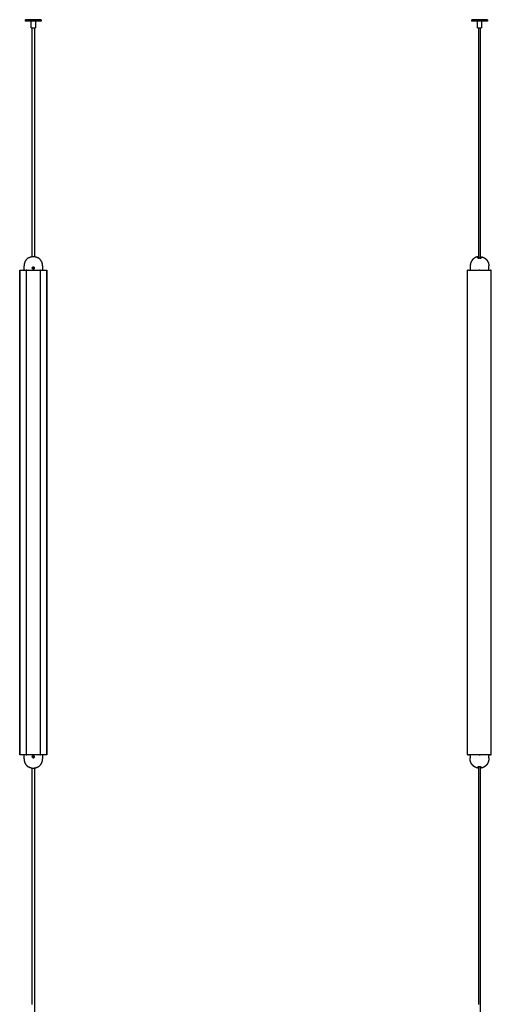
# Model space of a CAD drawing. Header units: millimetres. Extents: x -4000 to -3413, y 397 to 4250.
# Tile 5 of 8: x -4000 to -3416, y 1780 to 2999. Entities that reach past the tile are written whole.
import ezdxf

# ---------------------------------------------------------------- set-up
doc = ezdxf.new("R2010")
doc.units = ezdxf.units.MM
doc.layers.add('Make2D$Visible$Curvas', color=7, linetype='Continuous')

msp = doc.modelspace()

# ---------------------------------------------------------------- linework, layer by layer
at = {"layer": 'Make2D$Visible$Curvas', "color": 7, "lineweight": -3}
for points, weights, degree, knots in [([(-3973.1, 2998.8), (-3973.1, 2998.8), (-3982.8, 2998.8), (-3992.6, 2998.8), (-3992.6, 2998.8)], [1, 0.707106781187, 1, 0.707106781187, 1], 2, [-61.261057, -61.261057, -61.261057, -45.945793, -45.945793, -30.630528, -30.630528, -30.630528]), ([(-3973.1, 2996.8), (-3973.1, 2996.8), (-3982.8, 2996.8), (-3992.6, 2996.8), (-3992.6, 2996.8)], [1, 0.707106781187, 1, 0.707106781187, 1], 2, [-61.261057, -61.261057, -61.261057, -45.945793, -45.945793, -30.630528, -30.630528, -30.630528]), ([(-3985.3, 2988.8), (-3985.3, 2988.8), (-3982.8, 2988.8), (-3980.3, 2988.8), (-3980.3, 2988.8)], [1, 0.707106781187, 1, 0.707106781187, 1], 2, [0, 0, 0, 3.926991, 3.926991, 7.853982, 7.853982, 7.853982]), ([(-3433.1, 2705.3), (-3434.2, 2705.1), (-3435.1, 2704.7), (-3437.3, 2703.9), (-3439, 2702.2), (-3440.7, 2700.5), (-3441.6, 2698.3), (-3442.4, 2696.2), (-3442.4, 2694)], [0.931934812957, 0.907122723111, 0.890165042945, 0.853553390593, 0.853553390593, 0.853553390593, 0.890165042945, 0.926776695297, 1], 2, [2.355097, 2.355097, 2.355097, 4.387102, 4.387102, 9.150558, 9.150558, 13.914014, 13.914014, 18.301116, 18.301116, 18.301116]), ([(-3428.6, 2705.3), (-3427.6, 2705.1), (-3426.7, 2704.7), (-3424.4, 2703.9), (-3422.8, 2702.2), (-3421.1, 2700.5), (-3420.2, 2698.3), (-3419.4, 2696.2), (-3419.4, 2694)], [0.931934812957, 0.907122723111, 0.890165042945, 0.853553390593, 0.853553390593, 0.853553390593, 0.890165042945, 0.926776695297, 1], 2, [2.355097, 2.355097, 2.355097, 4.387102, 4.387102, 9.150558, 9.150558, 13.914014, 13.914014, 18.301116, 18.301116, 18.301116]), ([(-3990.7, 2688.8), (-3991, 2688.8), (-3991.2, 2688.8), (-3991.5, 2688.8), (-3991.5, 2688.8)], [1, 0.866025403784, 1, 0.866025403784, 1], 2, [0, 0, 0, 0.523599, 0.523599, 1.047198, 1.047198, 1.047198]), ([(-3974.1, 2688.8), (-3974.1, 2688.8), (-3974.4, 2688.8), (-3974.6, 2688.8), (-3974.9, 2688.8)], [1, 0.866025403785, 1, 0.866025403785, 1], 2, [0, 0, 0, 0.523599, 0.523599, 1.047198, 1.047198, 1.047198]), ([(-3430.6, 2688.8), (-3430.7, 2688.8), (-3431, 2688.8), (-3431.3, 2688.8), (-3431.4, 2688.8)], [1, 0.866025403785, 1, 0.866025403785, 1], 2, [0, 0, 0, 0.523599, 0.523599, 1.047198, 1.047198, 1.047198]), ([(-3991.5, 2088.8), (-3991.5, 2088.8), (-3991.2, 2088.8), (-3991, 2088.8), (-3990.7, 2088.8)], [1, 0.866025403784, 1, 0.866025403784, 1], 2, [0, 0, 0, 0.523599, 0.523599, 1.047198, 1.047198, 1.047198]), ([(-3974.9, 2088.8), (-3974.6, 2088.8), (-3974.4, 2088.8), (-3974.1, 2088.8), (-3974.1, 2088.8)], [1, 0.866025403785, 1, 0.866025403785, 1], 2, [0, 0, 0, 0.523599, 0.523599, 1.047198, 1.047198, 1.047198]), ([(-3419.5, 2088.8), (-3419.5, 2088.7), (-3431, 2088.7), (-3442.5, 2088.7), (-3442.5, 2088.8)], [0.999982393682, 0.70711558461, 1, 0.707106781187, 1], 2, [0.000543, 0.000543, 0.000543, 18.064158, 18.064158, 36.128316, 36.128316, 36.128316]), ([(-3431.4, 2088.8), (-3431.3, 2088.8), (-3431, 2088.8), (-3430.7, 2088.8), (-3430.6, 2088.8)], [1, 0.866025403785, 1, 0.866025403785, 1], 2, [0, 0, 0, 0.523599, 0.523599, 1.047198, 1.047198, 1.047198]), ([(-3433.2, 2072.3), (-3433.9, 2072.4), (-3434.6, 2072.6), (-3435.2, 2072.8), (-3436.7, 2073.4), (-3438, 2074.3), (-3439.1, 2075.4), (-3440.2, 2076.5), (-3441.1, 2077.8), (-3441.7, 2079.3), (-3442.2, 2080.6), (-3442.4, 2081.9), (-3442.5, 2083.2), (-3442.5, 2083.3), (-3442.5, 2083.4), (-3442.5, 2083.5)], [0.930438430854, 0.913923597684, 0.900022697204, 0.888735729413, 0.864367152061, 0.852182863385, 0.852182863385, 0.852182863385, 0.864367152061, 0.888735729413, 0.911073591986, 0.943649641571, 0.986463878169, 0.986463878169, 0.986463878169, 0.986463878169], 3, [2.340946, 2.340946, 2.340946, 2.340946, 4.360741, 4.360741, 4.360741, 9.090509, 9.090509, 9.090509, 13.820276, 13.820276, 13.820276, 17.834534, 17.834534, 17.834534, 18.175398, 18.175398, 18.175398, 18.175398]), ([(-3429.8, 2073.9), (-3430.2, 2073.9), (-3430.9, 2073.9), (-3432.3, 2073.9), (-3432.3, 2073.9)], [0.856555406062, 0.832585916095, 1, 0.707106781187, 1], 2, [0.942128, 0.942128, 0.942128, 2.199115, 2.199115, 4.39823, 4.39823, 4.39823]), ([(-3419.5, 2083.5), (-3419.5, 2083.4), (-3419.5, 2083.3), (-3419.5, 2083.2), (-3419.5, 2081.9), (-3419.8, 2080.6), (-3420.3, 2079.3), (-3420.9, 2077.8), (-3421.7, 2076.5), (-3422.9, 2075.4), (-3424, 2074.3), (-3425.3, 2073.4), (-3426.8, 2072.8), (-3427.4, 2072.6), (-3428.1, 2072.4), (-3428.7, 2072.3)], [0.986463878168, 0.986463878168, 0.986463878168, 0.986463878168, 0.94364964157, 0.911073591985, 0.888735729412, 0.86436715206, 0.852182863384, 0.852182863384, 0.852182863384, 0.86436715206, 0.888735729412, 0.900022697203, 0.913923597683, 0.930438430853], 3, [-0.340865, -0.340865, -0.340865, -0.340865, 0, 0, 0, 4.014257, 4.014257, 4.014257, 8.744025, 8.744025, 8.744025, 13.473793, 13.473793, 13.473793, 15.493588, 15.493588, 15.493588, 15.493588])]:
    msp.add_rational_spline(points, weights, degree=degree, knots=knots, dxfattribs=at)
for points, degree in [([(-3992.6, 2996.8), (-3992.6, 2998.8)], 1), ([(-3985.3, 2988.8), (-3985.3, 2996.8)], 1), ([(-3984.2, 2705.2), (-3984.2, 2988.8)], 1), ([(-3981.4, 2988.8), (-3981.4, 2705.2)], 1), ([(-3980.3, 2996.8), (-3980.3, 2988.8)], 1), ([(-3973.1, 2998.8), (-3973.1, 2996.8)], 1), ([(-3440.6, 2996.8), (-3440.6, 2998.8)], 1), ([(-3433.4, 2988.8), (-3433.4, 2996.8)], 1), ([(-3432.3, 2988.8), (-3432.3, 2893.7), (-3432.3, 2798.7), (-3432.3, 2703.6)], 3), ([(-3429.5, 2703.7), (-3429.5, 2798.7), (-3429.5, 2893.7), (-3429.5, 2988.8)], 3), ([(-3428.4, 2996.8), (-3428.4, 2988.8)], 1), ([(-3421.1, 2998.8), (-3421.1, 2996.8)], 1), ([(-3999.6, 2088.8), (-3999.6, 2688.8)], 1), ([(-3999.4, 2688.8), (-3999.4, 2088.8)], 1), ([(-3999.4, 2688.8), (-3999, 2688.8)], 1), ([(-3994.3, 2688.8), (-3994.3, 2694)], 1), ([(-3991.5, 2688.8), (-3991.5, 2088.8)], 1), ([(-3990.7, 2688.8), (-3990.3, 2688.8)], 1), ([(-3982.8, 2692.5), (-3983, 2692.5), (-3983.1, 2692.5), (-3983.3, 2692.4)], 3), ([(-3982.8, 2692.5), (-3983, 2692.5), (-3983.1, 2692.5), (-3983.3, 2692.4)], 3), ([(-3983.3, 2690.1), (-3983.2, 2690.1), (-3983, 2690), (-3982.9, 2690)], 3), ([(-3982.9, 2690), (-3982.9, 2690), (-3982.8, 2690), (-3982.8, 2690)], 3), ([(-3982.3, 2692.4), (-3982.5, 2692.5), (-3982.6, 2692.5), (-3982.8, 2692.5)], 3), ([(-3982.8, 2690), (-3982.7, 2690), (-3982.5, 2690.1), (-3982.4, 2690.1)], 3), ([(-3982.8, 2690), (-3982.6, 2690), (-3982.5, 2690.1), (-3982.3, 2690.1)], 3), ([(-3982.3, 2690.1), (-3982.2, 2690.2), (-3982, 2690.3), (-3981.9, 2690.4)], 3), ([(-3981.7, 2691.8), (-3981.7, 2691.9), (-3981.8, 2692.1), (-3981.9, 2692.2)], 3), ([(-3975.3, 2688.8), (-3974.9, 2688.8)], 1), ([(-3974.1, 2088.8), (-3974.1, 2688.8)], 1), ([(-3971.3, 2694), (-3971.3, 2688.8)], 1), ([(-3966.6, 2688.8), (-3966.2, 2688.8)], 1), ([(-3966.2, 2088.8), (-3966.2, 2688.8)], 1), ([(-3966, 2688.8), (-3966, 2088.8)], 1), ([(-3445.6, 2088.8), (-3445.6, 2688.8)], 1), ([(-3444.6, 2688.8), (-3445.1, 2688.8)], 1), ([(-3442.4, 2694), (-3442.4, 2692.5)], 1), ([(-3442.4, 2690), (-3442.4, 2688.8)], 1), ([(-3431.7, 2688.8), (-3431.4, 2688.8)], 1), ([(-3430.6, 2688.8), (-3430.3, 2688.8)], 1), ([(-3419.4, 2692.5), (-3419.4, 2694)], 1), ([(-3419.4, 2688.8), (-3419.4, 2690)], 1), ([(-3416.9, 2688.8), (-3417.3, 2688.8)], 1), ([(-3416.4, 2088.8), (-3416.4, 2688.8)], 1), ([(-3999, 2088.8), (-3999.4, 2088.8)], 1), ([(-3994.3, 2083.6), (-3994.3, 2088.8)], 1), ([(-3990.3, 2088.8), (-3990.7, 2088.8)], 1), ([(-3982.8, 2087.5), (-3983, 2087.5), (-3983.1, 2087.5), (-3983.3, 2087.4)], 3), ([(-3983.3, 2085.1), (-3983.1, 2085.1), (-3983, 2085), (-3982.8, 2085)], 3), ([(-3982.8, 2088.8), (-3982.8, 2088.8), (-3982.8, 2088.8), (-3982.8, 2088.8)], 3), ([(-3982.8, 2087.5), (-3982.8, 2087.5), (-3982.8, 2087.5), (-3982.8, 2087.5)], 3), ([(-3982.4, 2087.5), (-3982.5, 2087.5), (-3982.7, 2087.5), (-3982.8, 2087.5)], 3), ([(-3982.8, 2085), (-3982.7, 2085), (-3982.5, 2085.1), (-3982.3, 2085.1)], 3), ([(-3982.8, 2085), (-3982.8, 2085), (-3982.8, 2085), (-3982.8, 2085)], 3), ([(-3981.9, 2087.2), (-3982, 2087.3), (-3982.2, 2087.4), (-3982.3, 2087.4)], 3), ([(-3982.3, 2085.1), (-3982.2, 2085.2), (-3982.1, 2085.3), (-3981.9, 2085.4)], 3), ([(-3981.9, 2085.4), (-3981.8, 2085.5), (-3981.7, 2085.7), (-3981.7, 2085.8)], 3), ([(-3974.9, 2088.8), (-3975.3, 2088.8)], 1), ([(-3971.3, 2088.7), (-3971.3, 2083.5)], 1), ([(-3966.2, 2088.8), (-3966.6, 2088.8)], 1), ([(-3445.1, 2088.8), (-3444.6, 2088.8)], 1), ([(-3442.5, 2087.5), (-3442.5, 2088.8)], 1), ([(-3442.5, 2085), (-3442.5, 2085)], 1), ([(-3442.5, 2083.5), (-3442.5, 2085)], 1), ([(-3432.3, 2088.8), (-3432.3, 2088.8), (-3432.3, 2088.8), (-3432.3, 2088.7)], 3), ([(-3431.4, 2088.8), (-3431.7, 2088.8)], 1), ([(-3430.6, 2088.8), (-3430.3, 2088.8)], 1), ([(-3429.5, 2088.7), (-3429.5, 2088.8), (-3429.5, 2088.8), (-3429.5, 2088.8)], 3), ([(-3419.5, 2088.8), (-3419.5, 2087.5)], 1), ([(-3419.5, 2085), (-3419.5, 2085)], 1), ([(-3419.5, 2085), (-3419.5, 2083.5)], 1), ([(-3417.3, 2088.8), (-3416.9, 2088.8)], 1), ([(-3432.3, 2073.9), (-3432.3, 1975.9), (-3432.3, 1877.8), (-3432.3, 1779.7)], 3), ([(-3429.5, 1765.1), (-3429.5, 1868), (-3429.5, 1970.9), (-3429.5, 2073.9)], 3), ([(-3984.2, 1779.7), (-3984.2, 2072.3)], 1), ([(-3981.4, 2072.3), (-3981.4, 1766.7)], 1)]:
    msp.add_open_spline(points, degree=degree, dxfattribs=at)
for points, weights in [([(-3430.9, 2998.8), (-3440.6, 2998.8), (-3440.6, 2998.8)], [1, 0.707106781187, 1]), ([(-3430.9, 2996.8), (-3440.6, 2996.8), (-3440.6, 2996.8)], [1, 0.707106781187, 1]), ([(-3433.4, 2988.8), (-3433.4, 2988.8), (-3430.9, 2988.8)], [1, 0.707106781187, 1]), ([(-3421.1, 2998.8), (-3421.1, 2998.8), (-3430.9, 2998.8)], [1, 0.707106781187, 1]), ([(-3421.1, 2996.8), (-3421.1, 2996.8), (-3430.9, 2996.8)], [1, 0.707106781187, 1]), ([(-3430.9, 2988.8), (-3428.4, 2988.8), (-3428.4, 2988.8)], [1, 0.707106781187, 1]), ([(-3994.2, 2695.8), (-3994.3, 2694.9), (-3994.3, 2694)], [1, 0.997084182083, 1]), ([(-3989.3, 2703.6), (-3992.2, 2701.6), (-3993.5, 2698.3)], [1, 0.955771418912, 1]), ([(-3989.2, 2703.6), (-3989.3, 2703.6), (-3989.3, 2703.6)], [1, 0.999792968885, 1]), ([(-3978.2, 2704.3), (-3982.8, 2706.4), (-3987.4, 2704.3)], [1, 0.913792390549, 1]), ([(-3971.3, 2694), (-3971.3, 2700.1), (-3976.4, 2703.6)], [1, 0.883368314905, 1]), ([(-3976.4, 2703.6), (-3976.4, 2703.6), (-3976.4, 2703.6)], [1, 0.999792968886, 1]), ([(-3433.1, 2704.3), (-3433.1, 2705.3), (-3433.1, 2705.3)], [1, 0.978210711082, 1]), ([(-3430.9, 2703.6), (-3431.1, 2703.6), (-3431.3, 2703.6)], [1, 0.999792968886, 1]), ([(-3430.4, 2703.6), (-3430.7, 2703.6), (-3430.9, 2703.6)], [1, 0.999792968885, 1]), ([(-3428.6, 2704.3), (-3428.6, 2705.3), (-3428.6, 2705.3)], [1, 0.956896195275, 0.956896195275]), ([(-3999.4, 2688.8), (-3999.6, 2688.8), (-3999.6, 2688.8)], [1, 0.866025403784, 1]), ([(-3999, 2688.8), (-3991.5, 2688.8), (-3991.5, 2688.8)], [1, 0.866025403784, 1]), ([(-3994.3, 2694), (-3994.3, 2694), (-3994.3, 2694)], [1, 0.99999997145, 0.999999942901]), ([(-3990.3, 2688.8), (-3982.8, 2688.8), (-3975.3, 2688.8)], [1, 0.866025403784, 1]), ([(-3974.1, 2688.8), (-3974.1, 2688.8), (-3966.6, 2688.8)], [1, 0.866025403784, 1]), ([(-3966, 2688.8), (-3966, 2688.8), (-3966.2, 2688.8)], [1, 0.866025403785, 1]), ([(-3445.1, 2688.8), (-3445.6, 2688.8), (-3445.6, 2688.8)], [1, 0.707106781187, 1]), ([(-3444.6, 2688.8), (-3436, 2688.8), (-3431.7, 2688.8)], [1, 0.866025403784, 1]), ([(-3442.4, 2694), (-3442.4, 2694), (-3442.4, 2694)], [1, 0.99999990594, 0.999999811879]), ([(-3430.3, 2688.8), (-3426, 2688.8), (-3417.3, 2688.8)], [1, 0.866025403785, 1]), ([(-3419.4, 2694), (-3419.4, 2694), (-3419.4, 2694)], [0.999999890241, 0.999999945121, 1]), ([(-3416.4, 2688.8), (-3416.4, 2688.8), (-3416.9, 2688.8)], [1, 0.707106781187, 1]), ([(-3999.6, 2088.8), (-3999.6, 2088.8), (-3999.4, 2088.8)], [1, 0.866025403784, 1]), ([(-3991.5, 2088.8), (-3991.5, 2088.8), (-3999, 2088.8)], [1, 0.866025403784, 1]), ([(-3975.3, 2088.8), (-3982.8, 2088.8), (-3990.3, 2088.8)], [1, 0.866025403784, 1]), ([(-3982.8, 2088.8), (-3983.5, 2088.8), (-3984.2, 2088.8)], [1, 0.974821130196, 0.953971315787]), ([(-3971.3, 2088.7), (-3971.3, 2088.7), (-3982.8, 2088.8)], [1, 0.707106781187, 1]), ([(-3966.6, 2088.8), (-3974.1, 2088.8), (-3974.1, 2088.8)], [1, 0.866025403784, 1]), ([(-3966.2, 2088.8), (-3966, 2088.8), (-3966, 2088.8)], [1, 0.866025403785, 1]), ([(-3445.6, 2088.8), (-3445.6, 2088.8), (-3445.1, 2088.8)], [1, 0.707106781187, 1]), ([(-3431.7, 2088.8), (-3436, 2088.8), (-3444.6, 2088.8)], [1, 0.866025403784, 1]), ([(-3417.3, 2088.8), (-3426, 2088.8), (-3430.3, 2088.8)], [1, 0.866025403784, 1]), ([(-3416.9, 2088.8), (-3416.4, 2088.8), (-3416.4, 2088.8)], [1, 0.707106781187, 1]), ([(-3994.3, 2083.6), (-3994.3, 2082.7), (-3994.2, 2081.8)], [1, 0.997084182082, 1]), ([(-3993.5, 2079.3), (-3992.2, 2076), (-3989.3, 2074)], [1, 0.955771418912, 1]), ([(-3989.3, 2074), (-3989.3, 2074), (-3989.3, 2074)], [1, 0.999792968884, 1]), ([(-3987.4, 2073.2), (-3982.9, 2071.2), (-3978.3, 2073.2)], [1, 0.913792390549, 1]), ([(-3976.4, 2074), (-3971.4, 2077.4), (-3971.3, 2083.5)], [1, 0.883368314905, 1]), ([(-3976.4, 2074), (-3976.4, 2074), (-3976.4, 2074)], [1, 0.999792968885, 1]), ([(-3971.3, 2083.5), (-3971.3, 2083.5), (-3971.3, 2083.5)], [0.999999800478, 0.999999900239, 1]), ([(-3433.2, 2073.2), (-3433.2, 2073.2), (-3433.2, 2073.2)], [1, 0.999588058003, 0.999191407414]), ([(-3433.2, 2072.3), (-3433.2, 2072.3), (-3433.2, 2073.2)], [1, 0.978612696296, 1]), ([(-3431.4, 2074), (-3431.2, 2074), (-3431, 2074)], [1, 0.999792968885, 1]), ([(-3431, 2074), (-3430.8, 2074), (-3430.5, 2074)], [1, 0.999792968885, 1]), ([(-3428.7, 2073.2), (-3428.7, 2072.3), (-3428.7, 2072.3)], [1, 0.978612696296, 1]), ([(-3428.7, 2073.2), (-3428.7, 2073.2), (-3428.7, 2073.2)], [0.999191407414, 0.999588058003, 1]), ([(-3984.2, 1779.7), (-3984.2, 1779.7), (-3984.2, 1779.7)], [0.99999801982, 0.999999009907, 1]), ([(-3432.3, 1779.7), (-3432.3, 1779.7), (-3432.3, 1779.7)], [0.999991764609, 0.999995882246, 1])]:
    msp.add_rational_spline(points, weights, degree=2, dxfattribs=at)
for points, knots in [([(-3993.8, 2697), (-3993.9, 2696.9), (-3993.9, 2696.7), (-3994, 2696.4), (-3994, 2696.3), (-3994.1, 2696), (-3994.1, 2695.9), (-3994.2, 2695.9), (-3994.2, 2695.8), (-3994.2, 2695.8), (-3994.2, 2695.8), (-3994.2, 2695.8)], [0, 0, 0, 0, 0.502131, 0.502131, 1.004263, 1.004263, 1.506394, 1.506394, 1.75746, 1.75746, 2.008525, 2.008525, 2.008525, 2.008525]), ([(-3993.5, 2698.3), (-3993.5, 2698.3), (-3993.5, 2698.3), (-3993.5, 2698.1), (-3993.6, 2698), (-3993.6, 2697.8), (-3993.7, 2697.7), (-3993.8, 2697.4), (-3993.8, 2697.2), (-3993.8, 2697)], [0, 0, 0, 0, 0.503256, 0.503256, 1.006512, 1.006512, 1.509768, 1.509768, 2.013024, 2.013024, 2.013024, 2.013024]), ([(-3987.4, 2704.3), (-3987.6, 2704.2), (-3987.8, 2704.1), (-3988.3, 2703.9), (-3988.5, 2703.9), (-3988.7, 2703.7), (-3988.8, 2703.7), (-3989, 2703.7), (-3989, 2703.6), (-3989.1, 2703.6), (-3989.2, 2703.6), (-3989.2, 2703.6), (-3989.2, 2703.5), (-3989.2, 2703.6)], [-3.006706, -3.006706, -3.006706, -3.006706, -2.255029, -2.255029, -1.503353, -1.503353, -1.127515, -1.127515, -0.751676, -0.751676, -0.375838, -0.375838, 0, 0, 0, 0]), ([(-3976.4, 2703.6), (-3976.4, 2703.5), (-3976.4, 2703.6), (-3976.4, 2703.6), (-3976.5, 2703.6), (-3976.6, 2703.6), (-3976.8, 2703.7), (-3977, 2703.8), (-3977.1, 2703.9), (-3977.3, 2704), (-3977.4, 2704), (-3977.7, 2704.1), (-3977.8, 2704.1), (-3978, 2704.2), (-3978.1, 2704.3), (-3978.2, 2704.3)], [-3.004559, -3.004559, -3.004559, -3.004559, -2.628989, -2.628989, -2.253419, -2.253419, -1.502279, -1.502279, -1.12671, -1.12671, -0.75114, -0.75114, -0.37557, -0.37557, 0, 0, 0, 0]), ([(-3433.1, 2704.3), (-3433.1, 2704.2), (-3433.1, 2704.1), (-3432.9, 2703.9), (-3432.8, 2703.9), (-3432.6, 2703.7), (-3432.5, 2703.7), (-3432.3, 2703.7), (-3432.2, 2703.6), (-3431.9, 2703.6), (-3431.8, 2703.6), (-3431.6, 2703.6), (-3431.5, 2703.5), (-3431.3, 2703.6)], [0, 0, 0, 0, 0.751676, 0.751676, 1.503353, 1.503353, 1.879191, 1.879191, 2.255029, 2.255029, 2.630868, 2.630868, 3.006706, 3.006706, 3.006706, 3.006706]), ([(-3431.3, 2703.6), (-3431.5, 2703.5), (-3431.6, 2703.6), (-3431.8, 2703.6), (-3431.9, 2703.6), (-3432.3, 2703.6), (-3432.5, 2703.7), (-3432.7, 2703.8), (-3432.8, 2703.9), (-3432.9, 2704), (-3433, 2704), (-3433.1, 2704.1), (-3433.1, 2704.1), (-3433.1, 2704.2), (-3433.1, 2704.3), (-3433.1, 2704.3)], [-3.004559, -3.004559, -3.004559, -3.004559, -2.628989, -2.628989, -2.253419, -2.253419, -1.502279, -1.502279, -1.12671, -1.12671, -0.75114, -0.75114, -0.37557, -0.37557, 0, 0, 0, 0]), ([(-3428.6, 2704.3), (-3428.6, 2704.2), (-3428.7, 2704.1), (-3428.8, 2703.9), (-3429, 2703.9), (-3429.2, 2703.7), (-3429.3, 2703.7), (-3429.5, 2703.7), (-3429.6, 2703.6), (-3429.8, 2703.6), (-3429.9, 2703.6), (-3430.2, 2703.6), (-3430.3, 2703.5), (-3430.4, 2703.6)], [0, 0, 0, 0, 0.751676, 0.751676, 1.503353, 1.503353, 1.879191, 1.879191, 2.255029, 2.255029, 2.630868, 2.630868, 3.006706, 3.006706, 3.006706, 3.006706]), ([(-3430.4, 2703.6), (-3430.3, 2703.5), (-3430.2, 2703.6), (-3429.9, 2703.6), (-3429.8, 2703.6), (-3429.5, 2703.6), (-3429.3, 2703.7), (-3429.1, 2703.8), (-3429.1, 2703.8), (-3429.1, 2703.8)], [-3.004559, -3.004559, -3.004559, -3.004559, -2.628989, -2.628989, -2.253419, -2.253419, -1.502279, -1.502279, -1.422736, -1.422736, -1.422736, -1.422736]), ([(-3429.1, 2703.8), (-3429, 2703.8), (-3429, 2703.9), (-3428.9, 2704), (-3428.8, 2704), (-3428.7, 2704.1), (-3428.7, 2704.1), (-3428.6, 2704.2), (-3428.6, 2704.3), (-3428.6, 2704.3)], [1.581823, 1.581823, 1.581823, 1.581823, 1.877849, 1.877849, 2.253419, 2.253419, 2.628989, 2.628989, 3.004559, 3.004559, 3.004559, 3.004559]), ([(-3983.9, 2690.7), (-3983.9, 2690.7), (-3983.9, 2690.8), (-3984, 2691), (-3984.1, 2691.1), (-3984.1, 2691.4), (-3984, 2691.6), (-3983.9, 2691.9), (-3983.8, 2692.1), (-3983.6, 2692.3), (-3983.4, 2692.4), (-3983.1, 2692.5), (-3983, 2692.5), (-3982.8, 2692.5)], [-2.56872, -2.56872, -2.56872, -2.56872, -2.471965, -2.471965, -1.977572, -1.977572, -1.483179, -1.483179, -0.988786, -0.988786, -0.494393, -0.494393, 0, 0, 0, 0]), ([(-3984, 2691.8), (-3984, 2691.6), (-3984.1, 2691.4), (-3984.1, 2691.3), (-3984.1, 2691.3), (-3984.1, 2691.3)], [-2.4701837, -2.4701837, -2.4701837, -2.4701837, -1.9764767, -1.9764767, -1.9763928, -1.9763928, -1.9763928, -1.9763928]), ([(-3984.1, 2691.3), (-3984.1, 2691.2), (-3984, 2691.1), (-3984, 2691), (-3984, 2690.9), (-3984, 2690.9)], [-1.9762081, -1.9762081, -1.9762081, -1.9762081, -1.7294171, -1.7294171, -1.5833029, -1.5833029, -1.5833029, -1.5833029]), ([(-3983.3, 2692.4), (-3983.4, 2692.4), (-3983.6, 2692.3), (-3983.8, 2692.1), (-3983.9, 2691.9), (-3984, 2691.8)], [-3.4555714, -3.4555714, -3.4555714, -3.4555714, -2.9647151, -2.9647151, -2.4734527, -2.4734527, -2.4734527, -2.4734527]), ([(-3984, 2690.8), (-3983.9, 2690.7), (-3983.8, 2690.5), (-3983.6, 2690.3), (-3983.4, 2690.2), (-3983.3, 2690.1), (-3983.3, 2690.1), (-3983.3, 2690.1)], [-1.4816611, -1.4816611, -1.4816611, -1.4816611, -0.9882384, -0.9882384, -0.4941192, -0.4941192, -0.4941188, -0.4941188, -0.4941188, -0.4941188]), ([(-3982.8, 2690), (-3983, 2690), (-3983.1, 2690.1), (-3983.4, 2690.2), (-3983.6, 2690.3), (-3983.8, 2690.5), (-3983.9, 2690.6), (-3983.9, 2690.7)], [0, 0, 0, 0, 0.494393, 0.494393, 0.988786, 0.988786, 1.386424, 1.386424, 1.386424, 1.386424]), ([(-3982.8, 2692.5), (-3982.6, 2692.5), (-3982.5, 2692.5), (-3982.2, 2692.4), (-3982, 2692.3), (-3981.8, 2692.1), (-3981.8, 2692), (-3981.7, 2691.9)], [0, 0, 0, 0, 0.493806, 0.493806, 0.987612, 0.987612, 1.383901, 1.383901, 1.383901, 1.383901]), ([(-3982.2, 2690.2), (-3982.3, 2690.2), (-3982.3, 2690.1), (-3982.4, 2690.1), (-3982.5, 2690.1), (-3982.6, 2690), (-3982.7, 2690), (-3982.8, 2690)], [3.3576374, 3.3576374, 3.3576374, 3.3576374, 3.4566411, 3.4566411, 3.703544, 3.703544, 3.9504469, 3.9504469, 3.9504469, 3.9504469]), ([(-3982.4, 2692.5), (-3982.5, 2692.5), (-3982.5, 2692.5), (-3982.6, 2692.5), (-3982.7, 2692.5), (-3982.7, 2692.5)], [3.5459655, 3.5459655, 3.5459655, 3.5459655, 3.703544, 3.703544, 3.8731745, 3.8731745, 3.8731745, 3.8731745]), ([(-3981.9, 2692.2), (-3981.9, 2692.2), (-3981.9, 2692.2), (-3982, 2692.3), (-3982.2, 2692.4), (-3982.3, 2692.4)], [2.9628316, 2.9628316, 2.9628316, 2.9628316, 2.9628352, 2.9628352, 3.4561614, 3.4561614, 3.4561614, 3.4561614]), ([(-3981.7, 2691.8), (-3981.7, 2691.9), (-3981.8, 2692.1), (-3982, 2692.3), (-3982.2, 2692.4), (-3982.3, 2692.4)], [-1.480536, -1.480536, -1.480536, -1.480536, -0.9888366, -0.9888366, -0.4980012, -0.4980012, -0.4980012, -0.4980012]), ([(-3982.3, 2690.1), (-3982.2, 2690.2), (-3982, 2690.3), (-3981.9, 2690.5), (-3981.8, 2690.5), (-3981.7, 2690.6), (-3981.7, 2690.7), (-3981.7, 2690.7)], [-3.4608209, -3.4608209, -3.4608209, -3.4608209, -2.9665099, -2.9665099, -2.7193007, -2.7193007, -2.555218, -2.555218, -2.555218, -2.555218]), ([(-3981.7, 2691.9), (-3981.7, 2691.8), (-3981.7, 2691.8), (-3981.6, 2691.6), (-3981.6, 2691.4), (-3981.6, 2691.2), (-3981.6, 2691.1), (-3981.6, 2691), (-3981.6, 2690.9), (-3981.7, 2690.7), (-3981.8, 2690.5), (-3982, 2690.3), (-3982.1, 2690.2), (-3982.2, 2690.2)], [-2.566546, -2.566546, -2.566546, -2.566546, -2.469029, -2.469029, -1.975223, -1.975223, -1.728321, -1.728321, -1.481418, -1.481418, -0.987612, -0.987612, -0.59281, -0.59281, -0.59281, -0.59281]), ([(-3981.9, 2690.4), (-3981.8, 2690.5), (-3981.7, 2690.7), (-3981.6, 2691), (-3981.6, 2691.1), (-3981.6, 2691.3)], [0.9997504, 0.9997504, 0.9997504, 0.9997504, 1.4814176, 1.4814176, 1.9658713, 1.9658713, 1.9658713, 1.9658713]), ([(-3981.6, 2690.9), (-3981.6, 2691), (-3981.6, 2691.2), (-3981.6, 2691.4), (-3981.6, 2691.6), (-3981.7, 2691.8), (-3981.7, 2691.8), (-3981.7, 2691.8)], [-2.3709788, -2.3709788, -2.3709788, -2.3709788, -1.9776732, -1.9776732, -1.4832549, -1.4832549, -1.4827196, -1.4827196, -1.4827196, -1.4827196]), ([(-3981.6, 2691.3), (-3981.6, 2691.4), (-3981.6, 2691.5), (-3981.6, 2691.6), (-3981.6, 2691.6), (-3981.6, 2691.6)], [1.9854962, 1.9854962, 1.9854962, 1.9854962, 2.2221264, 2.2221264, 2.3064679, 2.3064679, 2.3064679, 2.3064679]), ([(-3442.4, 2692.5), (-3442.4, 2692.5), (-3442.4, 2692.5), (-3442.4, 2692.4), (-3442.4, 2692.3), (-3442.3, 2692.1), (-3442.3, 2691.9), (-3442.3, 2691.6), (-3442.3, 2691.4), (-3442.3, 2691.2), (-3442.3, 2691.1), (-3442.3, 2691), (-3442.3, 2690.9), (-3442.3, 2690.7), (-3442.3, 2690.5), (-3442.4, 2690.3), (-3442.4, 2690.2), (-3442.4, 2690.1), (-3442.4, 2690.1), (-3442.4, 2690), (-3442.4, 2690), (-3442.4, 2690)], [-3.950447, -3.950447, -3.950447, -3.950447, -3.456641, -3.456641, -2.962835, -2.962835, -2.469029, -2.469029, -1.975223, -1.975223, -1.728321, -1.728321, -1.481418, -1.481418, -0.987612, -0.987612, -0.493806, -0.493806, -0.246903, -0.246903, 0, 0, 0, 0]), ([(-3419.4, 2690), (-3419.4, 2690), (-3419.4, 2690.1), (-3419.4, 2690.2), (-3419.4, 2690.3), (-3419.4, 2690.5), (-3419.4, 2690.7), (-3419.5, 2691), (-3419.5, 2691.1), (-3419.5, 2691.4), (-3419.5, 2691.4), (-3419.5, 2691.6), (-3419.4, 2691.7), (-3419.4, 2691.9), (-3419.4, 2692.1), (-3419.4, 2692.3), (-3419.4, 2692.4), (-3419.4, 2692.5), (-3419.4, 2692.5), (-3419.4, 2692.5), (-3419.4, 2692.5), (-3419.4, 2692.5)], [0, 0, 0, 0, 0.493806, 0.493806, 0.987612, 0.987612, 1.481418, 1.481418, 1.975223, 1.975223, 2.222126, 2.222126, 2.469029, 2.469029, 2.962835, 2.962835, 3.456641, 3.456641, 3.703544, 3.703544, 3.950447, 3.950447, 3.950447, 3.950447]), ([(-3982.8, 2085), (-3983, 2085), (-3983.2, 2085.1), (-3983.5, 2085.2), (-3983.6, 2085.3), (-3983.8, 2085.5), (-3983.9, 2085.7), (-3984, 2086), (-3984.1, 2086.1), (-3984.1, 2086.5), (-3984, 2086.6), (-3983.9, 2086.9), (-3983.8, 2087.1), (-3983.6, 2087.3), (-3983.4, 2087.4), (-3983.1, 2087.5), (-3983, 2087.5), (-3982.8, 2087.5)], [0, 0, 0, 0, 0.494393, 0.494393, 0.988786, 0.988786, 1.483179, 1.483179, 1.977572, 1.977572, 2.471965, 2.471965, 2.966358, 2.966358, 3.460751, 3.460751, 3.955144, 3.955144, 3.955144, 3.955144]), ([(-3982.3, 2087.4), (-3982.3, 2087.4), (-3982.3, 2087.4), (-3982.5, 2087.5), (-3982.6, 2087.5), (-3982.8, 2087.5)], [3.4609272, 3.4609272, 3.4609272, 3.4609272, 3.4609282, 3.4609282, 3.9553465, 3.9553465, 3.9553465, 3.9553465]), ([(-3982.8, 2087.5), (-3982.7, 2087.5), (-3982.6, 2087.5), (-3982.5, 2087.5), (-3982.4, 2087.5), (-3982.2, 2087.4), (-3982, 2087.3), (-3981.8, 2087), (-3981.7, 2086.9), (-3981.6, 2086.7), (-3981.6, 2086.6), (-3981.6, 2086.4), (-3981.6, 2086.4), (-3981.6, 2086.1), (-3981.6, 2086), (-3981.7, 2085.7), (-3981.8, 2085.5), (-3982.1, 2085.3), (-3982.2, 2085.2), (-3982.5, 2085.1), (-3982.7, 2085), (-3982.8, 2085)], [0, 0, 0, 0, 0.246903, 0.246903, 0.493806, 0.493806, 0.987612, 0.987612, 1.481418, 1.481418, 1.728321, 1.728321, 1.975223, 1.975223, 2.469029, 2.469029, 2.962835, 2.962835, 3.456641, 3.456641, 3.950447, 3.950447, 3.950447, 3.950447]), ([(-3982.7, 2085), (-3982.7, 2085), (-3982.6, 2085), (-3982.5, 2085.1), (-3982.5, 2085.1), (-3982.4, 2085.1)], [0.0772725, 0.0772725, 0.0772725, 0.0772725, 0.2469029, 0.2469029, 0.4044795, 0.4044795, 0.4044795, 0.4044795]), ([(-3981.7, 2086.9), (-3981.7, 2086.9), (-3981.7, 2086.9), (-3981.8, 2087), (-3981.9, 2087.1), (-3982, 2087.3), (-3982.2, 2087.4), (-3982.3, 2087.4)], [2.5747123, 2.5747123, 2.5747123, 2.5747123, 2.7193007, 2.7193007, 2.9665099, 2.9665099, 3.4608209, 3.4608209, 3.4608209, 3.4608209]), ([(-3982.3, 2085.1), (-3982.2, 2085.2), (-3982.1, 2085.3), (-3981.9, 2085.4), (-3981.9, 2085.4), (-3981.9, 2085.4)], [0.4948938, 0.4948938, 0.4948938, 0.4948938, 0.9876117, 0.9876117, 0.9876139, 0.9876139, 0.9876139, 0.9876139]), ([(-3981.6, 2086.3), (-3981.6, 2086.5), (-3981.6, 2086.6), (-3981.7, 2086.9), (-3981.8, 2087), (-3981.9, 2087.2)], [1.9845817, 1.9845817, 1.9845817, 1.9845817, 2.4690293, 2.4690293, 2.9506967, 2.9506967, 2.9506967, 2.9506967]), ([(-3981.9, 2085.4), (-3981.9, 2085.4), (-3981.9, 2085.4), (-3981.8, 2085.5), (-3981.7, 2085.7), (-3981.7, 2085.8)], [0.9885749, 0.9885749, 0.9885749, 0.9885749, 0.9888366, 0.9888366, 1.4805367, 1.4805367, 1.4805367, 1.4805367]), ([(-3981.7, 2085.8), (-3981.6, 2086), (-3981.6, 2086.1), (-3981.6, 2086.4), (-3981.6, 2086.5), (-3981.6, 2086.7)], [1.4832549, 1.4832549, 1.4832549, 1.4832549, 1.9776732, 1.9776732, 2.3709879, 2.3709879, 2.3709879, 2.3709879]), ([(-3981.6, 2086), (-3981.6, 2086), (-3981.6, 2086), (-3981.6, 2086.1), (-3981.6, 2086.2), (-3981.6, 2086.3)], [1.6439819, 1.6439819, 1.6439819, 1.6439819, 1.7283205, 1.7283205, 1.9649601, 1.9649601, 1.9649601, 1.9649601]), ([(-3442.5, 2087.5), (-3442.5, 2087.5), (-3442.5, 2087.5), (-3442.5, 2087.5), (-3442.5, 2087.5), (-3442.5, 2087.4), (-3442.5, 2087.3), (-3442.4, 2087), (-3442.4, 2086.9), (-3442.4, 2086.7), (-3442.4, 2086.6), (-3442.4, 2086.4), (-3442.4, 2086.4), (-3442.4, 2086.1), (-3442.4, 2086), (-3442.4, 2085.7), (-3442.4, 2085.5), (-3442.5, 2085.3), (-3442.5, 2085.2), (-3442.5, 2085.1), (-3442.5, 2085), (-3442.5, 2085)], [0, 0, 0, 0, 0.246903, 0.246903, 0.493806, 0.493806, 0.987612, 0.987612, 1.481418, 1.481418, 1.728321, 1.728321, 1.975223, 1.975223, 2.469029, 2.469029, 2.962835, 2.962835, 3.456641, 3.456641, 3.945604, 3.945604, 3.945604, 3.945604]), ([(-3419.5, 2085), (-3419.5, 2085), (-3419.5, 2085), (-3419.5, 2085.1), (-3419.5, 2085.1), (-3419.5, 2085.2), (-3419.5, 2085.3), (-3419.5, 2085.5), (-3419.5, 2085.7), (-3419.5, 2085.9), (-3419.6, 2086), (-3419.6, 2086.1), (-3419.6, 2086.2), (-3419.6, 2086.4), (-3419.6, 2086.6), (-3419.5, 2086.9), (-3419.5, 2087.1), (-3419.5, 2087.3), (-3419.5, 2087.4), (-3419.5, 2087.5), (-3419.5, 2087.5), (-3419.5, 2087.5)], [0.004902, 0.004902, 0.004902, 0.004902, 0.246903, 0.246903, 0.493806, 0.493806, 0.987612, 0.987612, 1.481418, 1.481418, 1.728321, 1.728321, 1.975223, 1.975223, 2.469029, 2.469029, 2.962835, 2.962835, 3.456641, 3.456641, 3.950447, 3.950447, 3.950447, 3.950447]), ([(-3994.2, 2081.8), (-3994.2, 2081.8), (-3994.2, 2081.8), (-3994.2, 2081.8), (-3994.2, 2081.8), (-3994.2, 2081.7), (-3994.1, 2081.6), (-3994.1, 2081.3), (-3994, 2081.2), (-3994, 2080.9), (-3993.9, 2080.7), (-3993.9, 2080.6)], [0, 0, 0, 0, 0.251066, 0.251066, 0.502131, 0.502131, 1.004263, 1.004263, 1.506394, 1.506394, 2.008525, 2.008525, 2.008525, 2.008525]), ([(-3993.9, 2080.6), (-3993.8, 2080.4), (-3993.8, 2080.3), (-3993.7, 2080), (-3993.7, 2079.8), (-3993.6, 2079.6), (-3993.6, 2079.5), (-3993.5, 2079.4), (-3993.5, 2079.3), (-3993.5, 2079.3)], [0, 0, 0, 0, 0.503256, 0.503256, 1.006512, 1.006512, 1.509768, 1.509768, 2.013024, 2.013024, 2.013024, 2.013024]), ([(-3989.3, 2074), (-3989.3, 2074), (-3989.3, 2074), (-3989.2, 2074), (-3989.2, 2074), (-3989.1, 2074), (-3989, 2073.9), (-3988.9, 2073.9), (-3988.8, 2073.8), (-3988.5, 2073.7), (-3988.3, 2073.6), (-3987.9, 2073.5), (-3987.7, 2073.4), (-3987.4, 2073.2)], [0, 0, 0, 0, 0.375838, 0.375838, 0.751676, 0.751676, 1.127515, 1.127515, 1.503353, 1.503353, 2.255029, 2.255029, 3.006706, 3.006706, 3.006706, 3.006706]), ([(-3978.3, 2073.2), (-3978.2, 2073.3), (-3978.1, 2073.3), (-3977.8, 2073.4), (-3977.7, 2073.5), (-3977.5, 2073.6), (-3977.4, 2073.6), (-3977.2, 2073.7), (-3977.1, 2073.7), (-3976.8, 2073.8), (-3976.7, 2073.9), (-3976.5, 2074), (-3976.5, 2074), (-3976.4, 2074), (-3976.4, 2074), (-3976.4, 2074)], [0, 0, 0, 0, 0.37557, 0.37557, 0.75114, 0.75114, 1.12671, 1.12671, 1.502279, 1.502279, 2.253419, 2.253419, 2.628989, 2.628989, 3.004559, 3.004559, 3.004559, 3.004559]), ([(-3433.2, 2073.2), (-3433.2, 2073.3), (-3433.2, 2073.3), (-3433.2, 2073.4), (-3433.2, 2073.5), (-3433.1, 2073.6), (-3433, 2073.6), (-3432.9, 2073.7), (-3432.8, 2073.7), (-3432.6, 2073.8), (-3432.4, 2073.9), (-3432, 2074), (-3431.9, 2074), (-3431.7, 2074), (-3431.6, 2074), (-3431.4, 2074)], [0, 0, 0, 0, 0.37557, 0.37557, 0.75114, 0.75114, 1.12671, 1.12671, 1.502279, 1.502279, 2.253419, 2.253419, 2.628989, 2.628989, 3.004559, 3.004559, 3.004559, 3.004559]), ([(-3430.5, 2074), (-3430.4, 2074), (-3430.3, 2074), (-3430, 2074), (-3429.9, 2074), (-3429.7, 2073.9), (-3429.6, 2073.9), (-3429.4, 2073.8), (-3429.3, 2073.8), (-3429.1, 2073.7), (-3428.9, 2073.6), (-3428.8, 2073.4), (-3428.7, 2073.3), (-3428.7, 2073.2)], [0, 0, 0, 0, 0.375838, 0.375838, 0.751676, 0.751676, 1.127515, 1.127515, 1.503353, 1.503353, 2.255029, 2.255029, 3.006706, 3.006706, 3.006706, 3.006706])]:
    msp.add_open_spline(points, degree=3, knots=knots, dxfattribs=at)

doc.saveas('drawing.dxf')
